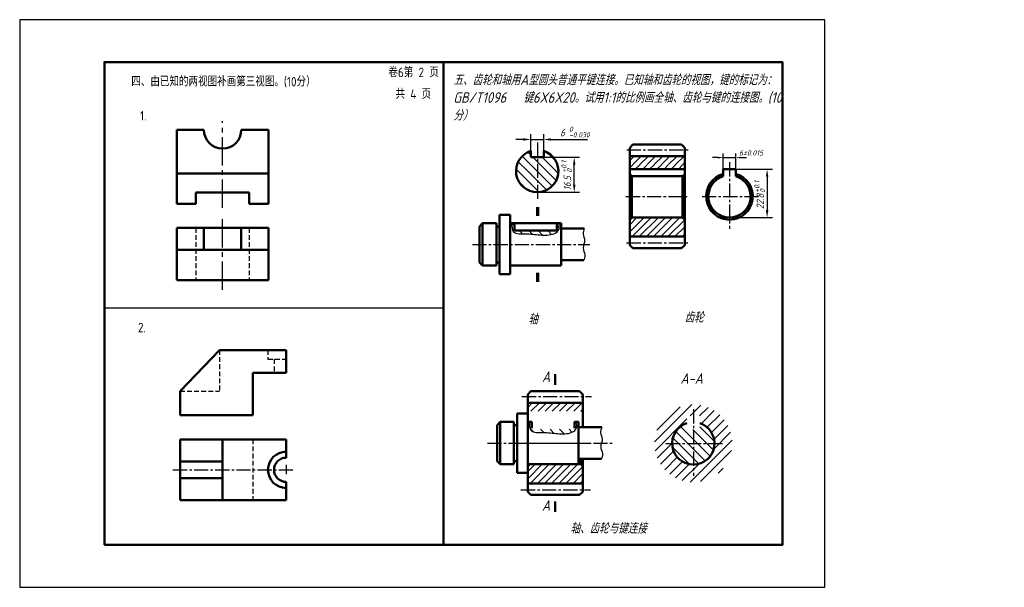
# Model space of a CAD drawing. Header units: millimetres. Extents: x 0 to 465, y 0 to 268.
import ezdxf

# ---------------------------------------------------------------- set-up
doc = ezdxf.new("R2010")
doc.units = ezdxf.units.MM
doc.header["$LTSCALE"] = 0.7
doc.linetypes.add('CENTER2', pattern=[28.575, 19.05, -3.175, 3.175, -3.175])
doc.linetypes.add('DASHED2', pattern=[9.525, 6.35, -3.175])
for name, color, linetype in [('剖面线层', 7, 'Continuous'), ('细实线', 7, 'Continuous'), ('细实线层', 7, 'Continuous')]:
    doc.layers.add(name, color=color, linetype=linetype)
for name, color, linetype, lineweight in [('点画线层', 3, 'CENTER2', 25), ('答案层', 1, 'Continuous', 25), ('粗实线', 210, 'Continuous', 50), ('粗实线层', 7, 'Continuous', 50), ('虚线层', 2, 'DASHED2', 25)]:
    doc.layers.add(name, color=color, linetype=linetype, lineweight=lineweight)
doc.styles.add('工程字体', font='gbenor.shx', dxfattribs={"bigfont": 'gbcbig.shx'})
doc.styles.add('工程字体（斜）', font='gbeitc.shx', dxfattribs={"bigfont": 'gbcbig.shx'})
doc.styles.add('工程斜体', font='gbeitc.shx', dxfattribs={"bigfont": 'gbcbig.shx'})
pattern_1 = [(135, (137.401, -19.9324), (-2.245064, -2.245064), [])]

msp = doc.modelspace()

# ---------------------------------------------------------------- hatches: boundary and pattern name
at = {"layer": '剖面线层', "ltscale": 0.5}
h = msp.add_hatch(dxfattribs=at)
h.set_pattern_fill('ANSI31', angle=90, style=0)
h.set_pattern_definition(pattern_1)
h.paths.add_polyline_path([(244.3, 202.36), (241.16, 202.36), (241.16, 206.03, 0.323431), (234.3, 196.53), (244.3, 196.53)])
h.paths.add_polyline_path([(247.44, 206.02), (247.44, 202.36), (244.3, 202.36), (244.3, 196.53), (254.3, 196.53, 0.323352)])
h = msp.add_hatch(dxfattribs=at)
h.set_pattern_fill('ANSI31', scale=0.75, style=0)
h.set_pattern_definition([(45, (110.621, -22.9623), (-1.683798, 1.683798), [])])
h.paths.add_polyline_path([(313.88, 203.57), (287.88, 203.57), (287.88, 199.57), (313.88, 199.57)])
h.paths.add_polyline_path([(313.88, 173.57), (312.88, 174.57), (288.88, 174.57), (287.88, 173.57), (287.88, 165.57), (313.88, 165.57)])
h = msp.add_hatch(dxfattribs=at)
h.set_pattern_fill('ANSI31', angle=90, style=0)
h.set_pattern_definition(pattern_1)
h.paths.add_polyline_path([(244.3, 196.53), (234.3, 196.53, 0.414214), (244.3, 186.53)])
h.paths.add_polyline_path([(244.3, 186.53, 0.414214), (254.3, 196.53), (244.3, 196.53)])
h = msp.add_hatch(dxfattribs=at)
h.set_pattern_fill('ANSI31', scale=0.75, style=0)
h.set_pattern_definition([(45, (62.5122, -139.44), (-1.683798, 1.683798), [])])
h.paths.add_polyline_path([(265.77, 87.09), (239.77, 87.09), (239.77, 83.09), (265.77, 83.09)])
h.paths.add_polyline_path([(265.77, 57.09), (264.77, 58.09), (240.77, 58.09), (239.77, 57.09), (239.77, 49.09), (265.77, 49.09)])
h = msp.add_hatch(dxfattribs=at)
h.set_pattern_fill('ANSI31', style=0)
h.set_pattern_definition([(45, (120.7384, -42.8243), (-2.245064, 2.245064), [])])
h.paths.add_polyline_path([(299.56, 67.97, 1), (336.29, 67.97, 1)])
h.paths.add_polyline_path([(314.92, 77.51), (314.92, 80.97), (320.92, 80.97), (320.92, 77.51, -6.513131)], flags=16)
h = msp.add_hatch(dxfattribs=at)
h.set_pattern_fill('ANSI31', angle=90, style=0)
h.set_pattern_definition([(135, (120.7384, -42.8243), (-2.245064, -2.245064), [])])
h.paths.add_polyline_path([(317.92, 74.47), (314.92, 74.47), (314.92, 77.51, 0.327538), (307.92, 67.97), (317.92, 67.97)])
h.paths.add_polyline_path([(317.92, 67.97), (307.92, 67.97, 0.414214), (317.92, 57.97)])
h.paths.add_polyline_path([(327.92, 67.97), (317.92, 67.97), (317.92, 57.97, 0.414214)])
h.paths.add_polyline_path([(320.92, 77.51), (320.92, 74.47), (317.92, 74.47), (317.92, 67.97), (327.92, 67.97, 0.327538)])

# ---------------------------------------------------------------- linework, layer by layer
at = {"color": 7}
msp.add_lwpolyline([(0, 0), (380, 0), (380, 268), (0, 268)], close=True, dxfattribs=at)
at = {"layer": '剖面线层', "color": 7, "ltscale": 0.5}
for p, q in [((233.48, 170.65), (232.29, 171.84)), ((237.29, 166.83), (235.74, 168.39)), ((241.89, 166.73), (240.23, 168.39)), ((246.8, 166.31), (244.72, 168.39)), ((251.03, 166.57), (249.21, 168.39)), ((253.94, 168.14), (253.48, 168.61)), ((242.5, 73.39), (240.79, 75.11)), ((247.34, 73.04), (245.79, 74.59)), ((252.12, 72.76), (250.28, 74.59)), ((256.89, 72.47), (254.77, 74.59)), ((260.63, 73.22), (259.26, 74.59)), ((262.86, 75.48), (261.77, 76.57))]:
    msp.add_line(p, q, dxfattribs=at)
at = {"layer": '点画线层', "color": 7}
for p, q in [((95.76, 179.23), (95.76, 220.07)), ((95.76, 140.42), (95.76, 173.78))]:
    msp.add_line(p, q, dxfattribs=at)
at = {"layer": '点画线层', "color": 7, "ltscale": 0.5}
for p, q in [((244.3, 209.99), (244.3, 183.37)), ((286.52, 206.57), (316.12, 206.57)), ((334.98, 200.67), (334.98, 169.21)), ((286.13, 184.57), (316.02, 184.57)), ((322.04, 184.57), (348.93, 184.57)), ((213.63, 161.89), (269.14, 161.89)), ((286.4, 162.57), (315.79, 162.57)), ((237.06, 90.09), (269.9, 90.09)), ((317.92, 84.07), (317.92, 52.61)), ((220.75, 68.09), (280.65, 68.09)), ((235.69, 68.09), (269.73, 68.09)), ((304.98, 67.97), (331.87, 67.97)), ((125.76, 57.78), (125.76, 53.44)), ((72.3, 55.47), (129.2, 55.47)), ((236.55, 46.09), (269.38, 46.09))]:
    msp.add_line(p, q, dxfattribs=at)
at = {"layer": '答案层', "color": 7, "ltscale": 0.5}
for p, q in [((241.2, 206.04), (241.2, 213.94)), ((247.3, 206.04), (247.3, 213.94)), ((237.7, 211.44), (234.2, 211.44)), ((241.2, 211.44), (247.3, 211.44)), ((250.8, 211.44), (268.03, 211.44)), ((331.98, 197.37), (331.98, 204.87)), ((337.98, 197.37), (337.98, 204.87)), ((242.89, 202.24), (242.21, 202.92)), ((247.4, 202.24), (246.64, 203)), ((247.3, 203.03), (264.21, 203.03)), ((329.48, 202.87), (326.98, 202.87)), ((331.98, 202.87), (337.98, 202.87)), ((340.48, 202.87), (342.98, 202.87)), ((261.71, 190.03), (261.71, 199.53)), ((289.41, 199.52), (287.88, 197.99)), ((292.61, 199.52), (290.52, 197.44)), ((295.99, 199.38), (294.09, 197.48)), ((299.43, 199.52), (297.43, 197.53)), ((302.86, 199.52), (300.72, 197.39)), ((306.1, 199.43), (304.27, 197.6)), ((309.53, 199.52), (307.43, 197.41)), ((312.87, 199.48), (311.02, 197.62)), ((337.98, 197.37), (355.24, 197.37)), ((352.74, 193.87), (352.74, 178.07)), ((244.3, 186.53), (264.21, 186.53)), ((334.98, 174.57), (355.24, 174.57)), ((253.48, 170.83), (254.65, 169.66))]:
    msp.add_line(p, q, dxfattribs=at)
at = {"layer": '答案层', "color": 7, "lineweight": 50, "ltscale": 0.5}
for p, q in [((241.2, 206.04), (241.2, 203.03)), ((247.3, 203.03), (247.3, 206.04)), ((241.2, 203.03), (247.3, 203.03)), ((313.88, 197.37), (287.88, 197.37)), ((337.98, 197.37), (331.98, 197.37)), ((331.98, 197.37), (331.98, 194.11)), ((337.98, 194.11), (337.98, 197.37)), ((288.88, 194.11), (287.88, 195.11)), ((312.88, 194.11), (288.88, 194.11)), ((288.88, 188.98), (288.88, 194.11)), ((312.88, 194.11), (313.88, 195.11)), ((312.88, 188.98), (312.88, 194.11)), ((233.48, 168.89), (233.48, 168.39)), ((233.48, 168.39), (253.48, 168.39)), ((253.48, 168.89), (253.48, 168.89)), ((253.48, 168.89), (253.48, 168.89)), ((253.48, 168.89), (253.48, 168.39))]:
    msp.add_line(p, q, dxfattribs=at)
at = {"layer": '答案层', "color": 7, "ltscale": 0.5}
for points in [[(237.7, 212.03), (237.7, 210.86), (241.2, 211.44)], [(250.8, 212.03), (250.8, 210.86), (247.3, 211.44)], [(261.13, 199.53), (262.3, 199.53), (261.71, 203.03)], [(329.48, 203.29), (329.48, 202.46), (331.98, 202.87)], [(340.48, 203.29), (340.48, 202.46), (337.98, 202.87)], [(352.16, 193.87), (353.33, 193.87), (352.74, 197.37)], [(261.13, 190.03), (262.3, 190.03), (261.71, 186.53)], [(352.16, 178.07), (353.33, 178.07), (352.74, 174.57)]]:
    msp.add_solid(points, dxfattribs=at)
at = {"layer": '粗实线', "color": 7}
msp.add_line((200, 248), (200, 20), dxfattribs=at)
msp.add_lwpolyline([(40, 20), (360, 20), (360, 248), (40, 248)], close=True, dxfattribs=at)
at = {"layer": '粗实线层', "color": 7, "ltscale": 0.5}
for p, q in [((74.14, 215.97), (74.14, 181.01)), ((86.93, 215.97), (74.14, 215.97)), ((117.38, 215.97), (104.59, 215.97)), ((117.38, 181.01), (117.38, 215.97)), ((287.88, 207.57), (289.38, 209.07)), ((287.88, 184.57), (287.88, 207.57)), ((289.38, 209.07), (312.38, 209.07)), ((313.88, 207.57), (312.38, 209.07)), ((313.88, 207.57), (313.88, 184.57)), ((313.88, 203.57), (287.88, 203.57)), ((117.38, 195.43), (74.14, 195.43)), ((83.15, 181.01), (83.15, 186.42)), ((83.15, 186.42), (108.37, 186.42)), ((108.37, 186.42), (108.37, 181.01)), ((288.88, 174.57), (288.88, 188.98)), ((312.88, 174.57), (312.88, 188.98)), ((287.88, 184.57), (287.88, 161.57)), ((313.88, 161.57), (313.88, 184.57)), ((74.14, 181.01), (83.15, 181.01)), ((108.37, 181.01), (117.38, 181.01)), ((226.48, 161.89), (226.48, 175.89)), ((226.48, 175.89), (231.48, 175.89)), ((231.48, 175.89), (231.48, 161.89)), ((288.88, 174.57), (287.88, 173.57)), ((312.88, 174.57), (288.88, 174.57)), ((312.88, 174.57), (313.88, 173.57)), ((74.14, 169.65), (117.38, 169.65)), ((74.14, 144.98), (74.14, 169.65)), ((86.93, 169.65), (86.93, 159.39)), ((104.59, 169.65), (104.59, 159.39)), ((117.38, 169.65), (117.38, 144.98)), ((218.48, 171.89), (216.98, 170.39)), ((216.98, 161.89), (216.98, 170.39)), ((218.48, 171.89), (224.98, 171.89)), ((218.48, 171.89), (218.48, 151.89)), ((224.98, 171.89), (224.98, 161.89)), ((224.98, 170.39), (226.48, 170.39)), ((231.48, 171.89), (255.48, 171.89)), ((233.48, 171.89), (233.48, 168.89)), ((253.48, 168.89), (253.48, 171.89)), ((255.48, 171.89), (255.48, 161.89)), ((255.48, 169.39), (266.47, 169.39)), ((313.88, 165.57), (287.88, 165.57)), ((74.14, 159.39), (117.38, 159.39)), ((216.98, 161.89), (216.98, 153.39)), ((224.98, 151.89), (224.98, 161.89)), ((226.48, 161.89), (226.48, 147.89)), ((231.48, 147.89), (231.48, 161.89)), ((255.48, 151.89), (255.48, 161.89)), ((289.38, 160.07), (287.88, 161.57)), ((289.38, 160.07), (312.38, 160.07)), ((312.38, 160.07), (313.88, 161.57)), ((218.48, 151.89), (216.98, 153.39)), ((224.98, 153.39), (226.48, 153.39)), ((255.48, 154.39), (266.21, 154.39)), ((218.48, 151.89), (224.98, 151.89)), ((231.48, 151.89), (255.48, 151.89)), ((117.38, 144.98), (74.14, 144.98)), ((226.48, 147.89), (231.48, 147.89)), ((75.71, 92.65), (94.3, 111.95)), ((125.76, 111.95), (94.3, 111.95)), ((125.76, 101.23), (125.76, 111.95)), ((110.03, 81.21), (110.03, 101.23)), ((110.03, 101.23), (125.76, 101.23)), ((252.77, 95.59), (252.77, 100.59)), ((75.71, 81.21), (75.71, 92.65)), ((239.77, 91.09), (241.27, 92.59)), ((239.77, 68.09), (239.77, 91.09)), ((241.27, 92.59), (264.27, 92.59)), ((265.77, 91.09), (264.27, 92.59)), ((265.77, 91.09), (265.77, 75.59)), ((265.77, 87.09), (239.77, 87.09)), ((75.71, 81.21), (110.03, 81.21)), ((234.77, 68.09), (234.77, 82.09)), ((234.77, 82.09), (239.77, 82.09)), ((239.77, 82.09), (239.77, 68.09)), ((226.77, 78.09), (225.27, 76.59)), ((225.27, 68.09), (225.27, 76.59)), ((226.77, 78.09), (233.27, 78.09)), ((226.77, 78.09), (226.77, 58.09)), ((233.27, 78.09), (233.27, 68.09)), ((233.27, 76.59), (234.77, 76.59)), ((239.77, 78.09), (241.77, 78.09)), ((241.77, 78.09), (241.77, 75.09)), ((261.77, 78.09), (263.77, 78.09)), ((261.77, 75.09), (261.77, 78.09)), ((263.77, 78.09), (263.77, 68.09)), ((263.77, 75.59), (274.76, 75.59)), ((75.71, 69.77), (75.71, 41.17)), ((125.76, 69.77), (75.71, 69.77)), ((95.73, 69.77), (95.73, 41.17)), ((125.76, 61.19), (125.76, 69.77)), ((225.27, 68.09), (225.27, 59.59)), ((233.27, 58.09), (233.27, 68.09)), ((234.77, 68.09), (234.77, 54.09)), ((239.77, 54.09), (239.77, 68.09)), ((239.77, 68.09), (239.77, 45.09)), ((263.77, 58.09), (263.77, 68.09)), ((263.77, 60.59), (274.51, 60.59)), ((264.77, 58.09), (264.77, 60.59)), ((265.77, 45.09), (265.77, 60.59)), ((95.73, 59.37), (75.71, 59.37)), ((226.77, 58.09), (225.27, 59.59)), ((226.77, 58.09), (233.27, 58.09)), ((233.27, 59.59), (234.77, 59.59)), ((239.77, 58.09), (263.77, 58.09)), ((240.77, 58.09), (239.77, 57.09)), ((264.77, 58.09), (240.77, 58.09)), ((264.77, 58.09), (265.77, 57.09)), ((95.73, 51.56), (75.71, 51.56)), ((234.77, 54.09), (239.77, 54.09)), ((125.76, 41.17), (125.76, 49.75)), ((265.77, 49.09), (239.77, 49.09)), ((241.27, 43.59), (239.77, 45.09)), ((241.27, 43.59), (264.27, 43.59)), ((264.27, 43.59), (265.77, 45.09)), ((75.71, 41.17), (125.76, 41.17)), ((252.77, 40.59), (252.77, 35.59))]:
    msp.add_line(p, q, dxfattribs=at)
at = {"layer": '粗实线层', "color": 7, "lineweight": 70, "ltscale": 0.5}
for p, q in [((244.3, 179.42), (244.3, 175.38)), ((244.3, 148.43), (244.3, 144.17))]:
    msp.add_line(p, q, dxfattribs=at)
at = {"layer": '粗实线层', "color": 7, "ltscale": 0.5}
for centre, radius, start, end in [((95.76, 215.97), 8.83, 180, 0), ((244.25, 196.52), 9.99, 107.7802, 72.2198), ((334.98, 184.57), 11, 105.8266, 74.1734), ((334.98, 184.57), 10, 107.4576, 72.5424), ((317.92, 67.97), 10, 107.4576, 72.5424), ((125.76, 55.47), 8.58, 90, 270), ((125.76, 55.47), 5.72, 90, 270)]:
    msp.add_arc(centre, radius, start, end, dxfattribs=at)
at = {"layer": '细实线', "color": 7}
msp.add_line((40, 132), (200, 132), dxfattribs=at)
at = {"layer": '细实线层', "color": 7, "ltscale": 0.5}
for points in [[(232.29, 171.89), (232.23, 170.31), (232.31, 166.46), (240.06, 167.12), (246.04, 166.17), (252.28, 166.2), (255.01, 169.14), (254.5, 171.26), (254.37, 171.89)], [(240.58, 78.09), (240.52, 76.52), (240.6, 72.67), (248.35, 73.32), (254.33, 72.37), (260.57, 72.4), (263.3, 75.34), (262.79, 77.46), (262.66, 78.09)]]:
    msp.add_open_spline(points, degree=3, knots=[0.666191, 0.666191, 0.666191, 0.666191, 4.729427, 11.212844, 18.289687, 25.05759, 28.02802, 29.523786, 29.523786, 29.523786, 29.523786], dxfattribs=at)
for points in [[(266.47, 169.39), (265.86, 166.79), (266.63, 163.76), (265.91, 160.27), (266.73, 156.84), (266.21, 154.39)], [(274.76, 75.59), (274.15, 72.99), (274.92, 69.96), (274.2, 66.48), (275.02, 63.04), (274.51, 60.59)]]:
    msp.add_spline(points, degree=3, dxfattribs=at)
at = {"layer": '虚线层', "color": 7, "linetype": 'DASHED2', "ltscale": 0.5}
for p, q in [((83.15, 169.65), (83.15, 144.98)), ((108.37, 169.65), (108.37, 144.98))]:
    msp.add_line(p, q, dxfattribs=at)
at = {"layer": '虚线层', "color": 7, "ltscale": 0.5}
for p, q in [((94.3, 111.95), (94.3, 92.65)), ((117.18, 111.95), (117.18, 107.66)), ((117.18, 107.66), (125.76, 107.66)), ((120.04, 107.66), (120.04, 101.23)), ((75.71, 92.65), (94.3, 92.65)), ((110.03, 69.77), (110.03, 41.17))]:
    msp.add_line(p, q, dxfattribs=at)

# ---------------------------------------------------------------- texts
at = {"layer": '答案层', "color": 7, "style": '工程字体（斜）'}
for s, height, p in [('6', 3.5, (255.08, 212.94)), ('-0.030', 2.45, (259.27, 212.44)), ('0', 2.45, (259.27, 215.1))]:
    msp.add_text(s, height=height, dxfattribs=at).set_placement(p)
for s, height, p in [('+0.1', 2.45, (258.06, 195.77)), ('16.5', 3.5, (260.22, 187.42)), ('0', 2.45, (260.71, 195.77)), ('+0.1', 2.45, (349.09, 186.27)), ('22.8', 3.5, (351.25, 178.6)), ('0', 2.45, (351.74, 186.27))]:
    msp.add_text(s, height=height, rotation=90, dxfattribs=at).set_placement(p)
at = {"layer": '答案层', "color": 7, "ltscale": 0.5, "insert": (345.18, 205.12), "char_height": 2.5, "attachment_point": 5, "style": '工程字体（斜）'}
msp.add_mtext('6%%P0.015', dxfattribs=at)
at = {"layer": '细实线', "color": 7, "style": '工程字体'}
for s, p in [('四、由已知的两视图补画第三视图。(10分）', (52.68, 236.51)), ('卷6第 2 页', (174, 240.87)), ('共 4 页', (177.4, 230.62)), ('1.', (56.81, 220.38)), ('2.', (55.81, 120.38))]:
    msp.add_text(s, height=4.5, dxfattribs=at).set_placement(p)
at = {"layer": '细实线层', "color": 7, "ltscale": 0.5, "char_height": 5, "attachment_point": 1, "style": '工程斜体'}
for s, insert, width in [('五、齿轮和轴用A型圆头普通平键连接。已知轴和齿轮的视图，键的标记为：{\\C256;GB/T1096   键6X6X20}。试用1:1的比例画全轴、齿轮与键的连接图。(10分）', (204.64, 242.09), 155.2583), ('A', (246.48, 101.93), 4.7337), ('A-A', (311.83, 101.1), 12.1085), ('A', (246.48, 41.15), 4.7337), ('轴、齿轮与键连接', (259.84, 30.38), 44.1807)]:
    msp.add_mtext(s, dxfattribs=dict(at, insert=insert, width=width))
for s, insert in [('齿轮', (313.72, 129.96)), ('轴', (239.94, 129.12))]:
    msp.add_mtext(s, dxfattribs=dict(at, insert=insert))

doc.saveas('drawing.dxf')
